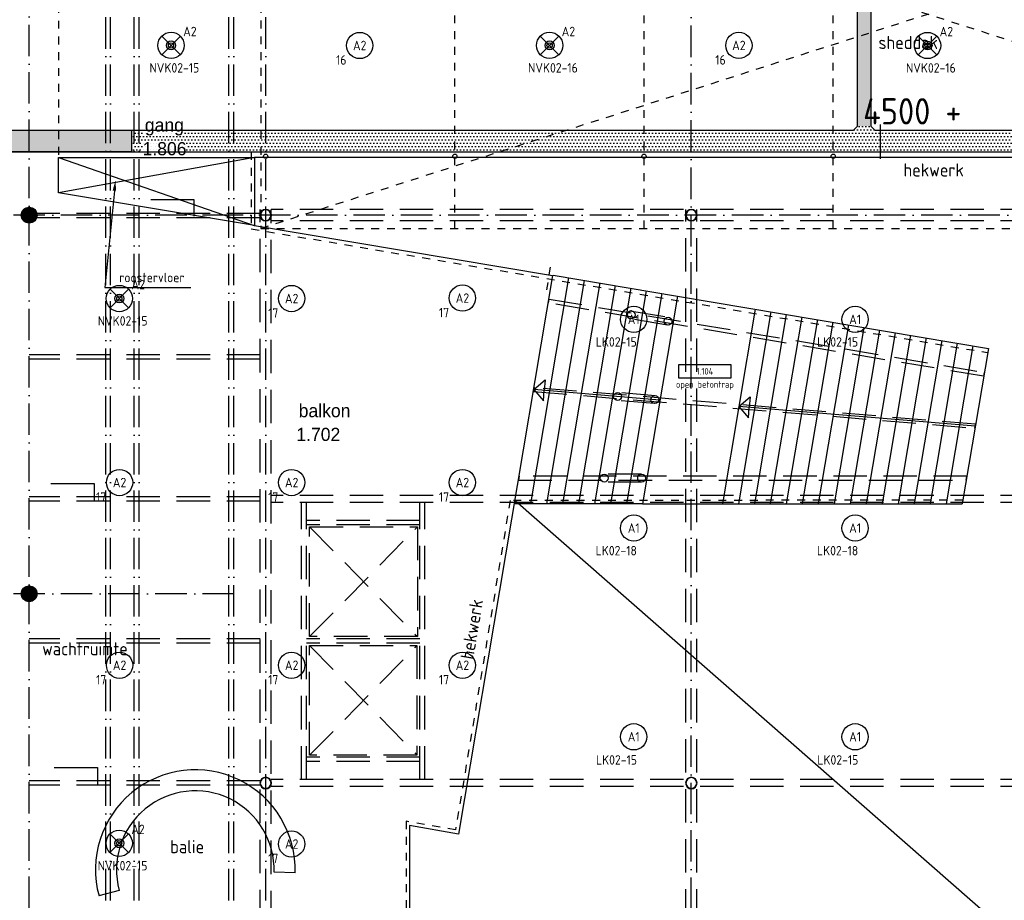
# Model space of a CAD drawing. Header units: millimetres. Extents: x 84333 to 240712, y -2244 to 84291.
# Tile 23 of 87: x 139737 to 158474, y 21345 to 38094. Entities that reach past the tile are written whole.
import ezdxf
from ezdxf.enums import TextEntityAlignment as Align

# ---------------------------------------------------------------- set-up
doc = ezdxf.new("R2010")
doc.units = ezdxf.units.MM
doc.header["$LTSCALE"] = 100
for name, pattern in [('DASHDOT', [9, 6, -1.5, 0, -1.5]), ('DASHED', [3, 1.5, -1.5]), ('HIDDEN', [9.525, 6.35, -3.175]), ('HIDDEN2', [4.7625, 3.175, -1.5875])]:
    doc.linetypes.add(name, pattern=pattern)
doc.layers.get('0').update_dxf_attribs({"linetype": 'CONTINUOUS'})
for name, color, linetype in [('AFDELING', 4, 'CONTINUOUS'), ('AL$1----_ALGEMEEN', 7, 'CONTINUOUS'), ('AL$1----_MAATVOERING', 7, 'CONTINUOUS'), ('AL$1----_TEKST', 7, 'CONTINUOUS'), ('AL$7----_STRAMIEN', 1, 'DASHDOT'), ('AL22----_BINNENWAND', 7, 'CONTINUOUS'), ('AL23----_VLOEREN', 4, 'CONTINUOUS'), ('AL27----_DAKEN', 7, 'CONTINUOUS'), ('AL28----_KONSTRUKTIE', 3, 'CONTINUOUS'), ('AL31----_BUITENKOZ', 7, 'CONTINUOUS'), ('AL32----_BINNENKOZ', 7, 'CONTINUOUS'), ('AL34----_BALUSTRADES', 4, 'DASHED'), ('ALXAA---_GEWBETON', 12, 'CONTINUOUS'), ('BL$4----', 7, 'CONTINUOUS'), ('BOUW', 8, 'CONTINUOUS'), ('EB63101-_ATTRIB', 2, 'CONTINUOUS'), ('EB63501-_ATTRIB', 2, 'CONTINUOUS'), ('EL63101-_LICHT-ARM', 3, 'CONTINUOUS'), ('EL63501-_NOODVRL-ARM', 3, 'CONTINUOUS'), ('EL6441--_DATACOM', 3, 'CONTINUOUS'), ('GEBOUWLABEL', 4, 'CONTINUOUS'), ('INHOUD', 7, 'CONTINUOUS'), ('KABELGGOOT1', 8, 'CONTINUOUS'), ('MV-BINNENKOZIJN', 1, 'CONTINUOUS'), ('OMSCHRIJVING', 7, 'CONTINUOUS'), ('OPPERVLAK', 7, 'CONTINUOUS'), ('VOLGNUMMER', 7, 'CONTINUOUS')]:
    doc.layers.add(name, color=color, linetype=linetype)
doc.styles.add('1_8', font='ISO', dxfattribs={"height": 1.8})
doc.styles.add('BURO-025', font='BUROFONT.shx', dxfattribs={"height": 250})
doc.styles.get("Standard").update_dxf_attribs({"font": 'iso.shx'})
doc.styles.add('TECHNIC', font='technic_.ttf')
pattern_1 = [(8e-14, (39793.956, 199192.7), (31.75, 63.5), [0, -63.5])]

# ---------------------------------------------------------------- blocks, each defined once
blk = doc.blocks.new('ES3G00')
at = {"color": 0}
blk.add_circle((0, 0), 2.5, dxfattribs=at)
at = {"color": 0, "style": '1_8'}
for tag, flags, p in [('SCHAK', 8, (3.5, 2.75)), ('A_CODE', 8, (0, 0)), ('GROEP', 8, (-3.5, -2.75)), ('KAST', 9, (3.5, -2.75))]:
    blk.add_attdef(tag, text='', height=1.8, dxfattribs=dict(at, flags=flags)).set_placement(p, align=Align.MIDDLE)
blk = doc.blocks.new('ES3G01')
at = {"color": 0}
for p, q in [((-1.77, 1.77), (1.77, -1.77)), ((1.77, 1.77), (-1.77, -1.77))]:
    blk.add_line(p, q, dxfattribs=at)
at = {"color": 6}
blk.add_lwpolyline([(1.77, -1.77), (1.75, -1.75)], dxfattribs=at)
blk.add_circle((0, 0), 2.5)
at = {"color": 0}
for radius in [0.85, 0.5]:
    blk.add_circle((0, 0), radius, dxfattribs=at)
at = {"color": 6, "style": '1_8'}
for tag, flags, p in [('A_CODE', 8, (-3.5, 2.75)), ('SCHAK', 8, (3.5, 2.75)), ('GROEP', 8, (-3.5, -2.75)), ('KAST', 9, (3.5, -2.75))]:
    blk.add_attdef(tag, text='', height=1.8, dxfattribs=dict(at, flags=flags)).set_placement(p, align=Align.MIDDLE)
blk = doc.blocks.new('GEBOUWLABEL')
at = {"layer": 'VOLGNUMMER'}
blk.add_lwpolyline([(-4, -1), (4, -1), (4, 1), (-4, 1)], close=True, dxfattribs=at)
at = {"color": 0, "linetype": 'ByBlock', "flags": 1}
for tag, p in [('OPPERVLAKTESOORT', (0.5, 8)), ('TERREIN', (0.5, 6.5)), ('GEBOUW', (0.5, 5)), ('GEBRUIKSFUNCTIE', (0.5, 3.5)), ('BOUWLAAG', (0.5, 2)), ('HOOGTE', (0, -6.5)), ('RUIMTEFUNCTIE', (0, -8))]:
    blk.add_attdef(tag, text='', height=1, dxfattribs=at).set_placement(p, align=Align.MIDDLE_CENTER)
at = {"layer": 'INHOUD', "color": 0, "linetype": 'ByBlock'}
blk.add_attdef('INHOUD', text='', height=1, dxfattribs=at).set_placement((0, -5), align=Align.MIDDLE_CENTER)
at = {"layer": 'OMSCHRIJVING', "color": 0, "linetype": 'ByBlock'}
blk.add_attdef('OMSCHRIJVING', text='', height=1, dxfattribs=at).set_placement((0, -2), align=Align.MIDDLE_CENTER)
at = {"layer": 'OPPERVLAK', "color": 0, "linetype": 'ByBlock'}
blk.add_attdef('OPPERVLAK', text='', height=1, dxfattribs=at).set_placement((0, -3.5), align=Align.MIDDLE_CENTER)
at = {"layer": 'VOLGNUMMER', "color": 0, "linetype": 'ByBlock'}
blk.add_attdef('VOLGNUMMER', text='', height=1, dxfattribs=at).set_placement((0, 0), align=Align.MIDDLE_CENTER)
blk = doc.blocks.new('A$C13e6995e')
at = {"layer": 'KABELGGOOT1'}
h = blk.add_hatch(dxfattribs=at)
h.set_pattern_fill('DOTS', color=256, scale=40, style=0)
h.set_pattern_definition(pattern_1)
h.paths.add_polyline_path([(71609, 68494), (71339, 68494), (71339, 38316), (71609, 38316)])
h = blk.add_hatch(dxfattribs=at)
h.set_pattern_fill('DOTS', color=256, scale=40, style=0)
h.set_pattern_definition(pattern_1)
h.paths.add_polyline_path([(57541, 37829), (57541, 38230), (47405, 38230), (47405, 37829)])
h = blk.add_hatch(dxfattribs=at)
h.set_pattern_fill('DOTS', color=256, scale=40, style=0)
h.set_pattern_definition(pattern_1)
h.paths.add_polyline_path([(59308, 38231), (57547, 38231), (57547, 37826), (59308, 37826)])
h = blk.add_hatch(dxfattribs=at)
h.set_pattern_fill('DOTS', color=256, scale=40, style=0)
h.set_pattern_definition(pattern_1)
h.paths.add_polyline_path([(63223, 38231), (60767, 38231), (60767, 37826), (63223, 37827)])
h.paths.add_polyline_path([(60767, 38231), (59308, 38231), (59308, 37826), (60767, 37826)])
h = blk.add_hatch(dxfattribs=at)
h.set_pattern_fill('DOTS', color=256, scale=40, style=0)
h.set_pattern_definition(pattern_1)
h.paths.add_polyline_path([(64227, 38231), (63172, 38231), (63172, 37827), (64227, 37827)])
h.paths.add_polyline_path([(65270, 38231), (64227, 38231), (64227, 37827), (65270, 37827)])
h.paths.add_polyline_path([(66476, 38231), (65270, 38231), (65270, 37827), (66476, 37827)])
h.paths.add_polyline_path([(68893, 38231), (66476, 38231), (66476, 37827), (68893, 37827)])
h = blk.add_hatch(dxfattribs=at)
h.set_pattern_fill('DOTS', color=256, scale=40, style=0)
h.set_pattern_definition(pattern_1)
h.paths.add_polyline_path([(71215, 38231), (68893, 38231), (68893, 37827), (71215, 37828)])
h = blk.add_hatch(dxfattribs=at)
h.set_pattern_fill('DOTS', color=256, scale=40, style=0)
h.set_pattern_definition(pattern_1)
h.paths.add_polyline_path([(71466, 38301), (71335, 38301), (71305, 38271), (71305, 37828), (71466, 37828)])
h.paths.add_polyline_path([(71641, 38275), (71614, 38301), (71466, 38301), (71466, 37828), (71641, 37828)])
h.paths.add_polyline_path([(71305, 38271), (71266, 38231), (71215, 38231), (71215, 37828), (71305, 37828)])
h.paths.add_polyline_path([(71798, 38231), (71686, 38231), (71641, 38275), (71641, 37828), (71798, 37828)])
h.paths.add_polyline_path([(71609, 38335), (71466, 38335), (71466, 38301), (71614, 38301), (71609, 38306)])
h.paths.add_polyline_path([(71466, 38335), (71339, 38335), (71339, 38306), (71335, 38301), (71466, 38301)])
h = blk.add_hatch(dxfattribs=at)
h.set_pattern_fill('DOTS', color=256, scale=40, style=0)
h.set_pattern_definition(pattern_1)
h.paths.add_polyline_path([(71798, 38231), (71686, 38231), (71641, 38275), (71641, 37828), (71798, 37828)])
h.paths.add_polyline_path([(71305, 38271), (71266, 38231), (71215, 38231), (71215, 37828), (71305, 37828)])
h = blk.add_hatch(dxfattribs=at)
h.set_pattern_fill('DOTS', color=256, scale=40, style=0)
h.set_pattern_definition(pattern_1)
h.paths.add_polyline_path([(76072, 38231), (71784, 38231), (71784, 37828), (76072, 37828)])
at = {"layer": 'AL$1----_ALGEMEEN', "color": 8, "linetype": 'DASHED'}
for p, q in [((59995, 36370), (85375, 44520)), ((59995, 44520), (59995, 36370)), ((59995, 44520), (85375, 36370)), ((63685, 36370), (63685, 44520)), ((67285, 36370), (67285, 44520)), ((70885, 36370), (70885, 44520)), ((59995, 36370), (85375, 36370))]:
    blk.add_line(p, q, dxfattribs=at)
at = {"layer": 'AL$1----_ALGEMEEN', "color": 8}
for p, q in [((65849, 35430), (65125, 31127)), ((65553, 35480), (67920, 35082)), ((66145, 35381), (65429, 31127)), ((66441, 35331), (65733, 31127)), ((66737, 35281), (66038, 31127)), ((67033, 35231), (66342, 31127)), ((67328, 35181), (66646, 31127)), ((67624, 35132), (66950, 31127)), ((67920, 35082), (67254, 31127)), ((67920, 35082), (73837, 34086)), ((69399, 34833), (68776, 31127)), ((69695, 34783), (69080, 31127)), ((69991, 34733), (69384, 31127)), ((70287, 34683), (69688, 31127)), ((70583, 34634), (69992, 31127)), ((70879, 34584), (70297, 31127)), ((71174, 34534), (70601, 31127)), ((71470, 34484), (70905, 31127)), ((71766, 34434), (71209, 31127)), ((72062, 34385), (71514, 31127)), ((72358, 34335), (71818, 31127)), ((72654, 34285), (72122, 31127)), ((72949, 34235), (72426, 31127)), ((73245, 34185), (72730, 31127)), ((73541, 34136), (73035, 31127)), ((73837, 34086), (73339, 31127)), ((65187, 33304), (65403, 33487)), ((65403, 33487), (65386, 33287)), ((67587, 33105), (65187, 33304)), ((65187, 33304), (65370, 33088)), ((65370, 33088), (65386, 33287)), ((69087, 32980), (69303, 33163)), ((73588, 32607), (69087, 32980)), ((69087, 32980), (69270, 32764)), ((69303, 33163), (69287, 32964)), ((69270, 32764), (69287, 32964)), ((67254, 31127), (73339, 31127))]:
    blk.add_line(p, q, dxfattribs=at)
at = {"layer": 'AL$1----_MAATVOERING', "color": 8}
for p, q in [((57206, 37086), (57026, 35245)), ((57026, 35245), (58658, 35245))]:
    blk.add_line(p, q, dxfattribs=at)
blk.add_solid([(57173, 37089), (57226, 37285), (57239, 37083)], dxfattribs=at)
at = {"layer": 'AL$7----_STRAMIEN', "color": 1}
for p, q in [((59485, 36620), (37921, 36620)), ((93858, 36620), (59485, 36620)), ((59485, 29420), (37921, 29420))]:
    blk.add_line(p, q, dxfattribs=at)
blk.add_lwpolyline([(55585, 23440), (55585, 63920)], dxfattribs=at)
at = {"layer": 'AL$7----_STRAMIEN'}
for points in [[(57044, 10084), (57044, 48023)], [(57135, 10084), (57135, 48023)], [(57585, 10084), (57585, 48023)], [(57676, 10084), (57676, 48023)], [(59385, 10084), (59385, 48023)], [(59476, 10084), (59476, 48023)], [(60085, 10084), (60085, 48023)], [(68185, 9924), (68185, 48023)]]:
    blk.add_lwpolyline(points, dxfattribs=at)
at = {"layer": 'AL22----_BINNENWAND', "color": 8}
blk.add_line((67254, 31127), (64821, 31127), dxfattribs=at)
at = {"layer": 'AL23----_VLOEREN', "color": 8}
for p, q in [((59874, 37720), (56145, 37048)), ((56145, 37720), (59867, 36422)), ((56145, 37720), (59874, 37720)), ((56145, 37048), (56145, 37720)), ((85987, 37720), (59874, 37720)), ((59874, 37720), (59874, 36421)), ((59874, 37720), (59874, 36421)), ((59874, 36421), (56145, 37048)), ((59874, 36421), (65545, 35473)), ((65545, 35473), (63755, 24848)), ((64831, 31191), (85987, 12673)), ((63755, 24848), (62819, 25013)), ((62819, 25013), (62819, 22930))]:
    blk.add_line(p, q, dxfattribs=at)
at = {"layer": 'AL27----_DAKEN', "color": 8, "linetype": 'HIDDEN'}
for p, q in [((60922, 30691), (62972, 28606)), ((60922, 28606), (62972, 30691)), ((60922, 28606), (60922, 30691)), ((60922, 30691), (62972, 30691)), ((62972, 30691), (62972, 28606)), ((62972, 28606), (60922, 28606)), ((60922, 26349), (62963, 28434)), ((60922, 28434), (62963, 26349)), ((60922, 26349), (60922, 28434)), ((60922, 28434), (62963, 28434)), ((62963, 28434), (62963, 26349)), ((62963, 26349), (60922, 26349))]:
    blk.add_line(p, q, dxfattribs=at)
at = {"layer": 'AL28----_KONSTRUKTIE', "color": 8}
for centre, radius in [((60085, 37741), 40), ((63685, 37741), 40), ((67285, 37741), 40), ((70885, 37741), 40), ((55585, 36620), 150), ((55585, 29420), 150)]:
    blk.add_circle(centre, radius, dxfattribs=at)
for centre, radius, start, end in [((60085, 36620), 110, 0, 180), ((68185, 36620), 110, 0, 180), ((60085, 36620), 110, 180, 0), ((60085, 36620), 102, 0, 180), ((60085, 36620), 102, 180, 0), ((68185, 36620), 110, 180, 0), ((68185, 36620), 102, 0, 180), ((68185, 36620), 102, 180, 0), ((60085, 25820), 110, 0, 180), ((60085, 25820), 102, 0, 180), ((68185, 25820), 110, 0, 180), ((68185, 25820), 102, 0, 180), ((60085, 25820), 110, 180, 0), ((60085, 25820), 102, 180, 0), ((68185, 25820), 110, 180, 0), ((68185, 25820), 102, 180, 0)]:
    blk.add_arc(centre, radius, start, end, dxfattribs=at)
at = {"layer": 'AL31----_BUITENKOZ', "color": 8, "linetype": 'HIDDEN'}
for p, q in [((65464, 34950), (65477, 35024)), ((73748, 33556), (65464, 34950)), ((65477, 35024), (73760, 33630)), ((67053, 34797), (67754, 34679)), ((67754, 34679), (67754, 34679)), ((67730, 34531), (67028, 34649)), ((67730, 34531), (67730, 34531)), ((73760, 33630), (73748, 33556)), ((65193, 33341), (65181, 33267)), ((65181, 33267), (73582, 32570)), ((73594, 32644), (65193, 33341)), ((67497, 33187), (66782, 33246)), ((67485, 33038), (66782, 33096)), ((73582, 32570), (73594, 32644)), ((67239, 31695), (66527, 31695)), ((64910, 31657), (64897, 31582)), ((64897, 31582), (73415, 31582)), ((73428, 31657), (64910, 31657)), ((67239, 31545), (66527, 31545)), ((73415, 31582), (73428, 31657))]:
    blk.add_line(p, q, dxfattribs=at)
at = {"layer": 'AL31----_BUITENKOZ', "color": 8}
for centre in [(67041, 34723), (67742, 34605), (66782, 33171), (67491, 33113), (66527, 31620), (67239, 31620)]:
    blk.add_circle(centre, 75, dxfattribs=at)
at = {"layer": 'AL31----_BUITENKOZ', "color": 8, "linetype": 'HIDDEN'}
blk.add_arc((67041, 34723), 75, 80.4447, 260.4447, dxfattribs=at)
at = {"layer": 'AL32----_BINNENKOZ', "color": 8, "linetype": 'HIDDEN2'}
for p, q in [((86056, 37719), (59874, 37720)), ((59874, 37720), (59874, 37720)), ((59874, 37720), (59874, 36421))]:
    blk.add_line(p, q, dxfattribs=at)
at = {"layer": 'AL32----_BINNENKOZ', "color": 8}
for p, q in [((59874, 36421), (65545, 35473)), ((65545, 35473), (63755, 24848)), ((63755, 24848), (62819, 25013)), ((62819, 25013), (62819, 22932)), ((60645, 24111), (60245, 24124)), ((57299, 23777), (56913, 23672))]:
    blk.add_line(p, q, dxfattribs=at)
for radius in [1900, 1500]:
    blk.add_arc((58746, 24172), radius, 358.1337, 195.2779, dxfattribs=at)
at = {"layer": 'AL34----_BALUSTRADES', "color": 8}
for p, q in [((56145, 41219), (56145, 37720)), ((56145, 37720), (59874, 37720)), ((86077, 37820), (59811, 37820)), ((59811, 37820), (59811, 36360)), ((59811, 36360), (73824, 34007)), ((65501, 35633), (65428, 35199)), ((64738, 31195), (63698, 24929)), ((73350, 31198), (64738, 31195)), ((63698, 24929), (62757, 25094)), ((62757, 25094), (62757, 22930))]:
    blk.add_line(p, q, dxfattribs=at)
at = {"layer": 'ALXAA---_GEWBETON', "color": 8}
for p, q in [((55485, 36508), (55485, 36732)), ((55505, 36493), (55505, 36747)), ((55525, 36483), (55525, 36758)), ((55545, 36475), (55545, 36765)), ((55565, 36471), (55565, 36769)), ((55585, 36470), (55585, 36770)), ((55605, 36471), (55605, 36769)), ((55625, 36475), (55625, 36765)), ((55645, 36483), (55645, 36758)), ((55665, 36493), (55665, 36747)), ((55685, 36508), (55685, 36732)), ((55445, 36566), (55445, 36674)), ((55465, 36530), (55465, 36710)), ((55705, 36530), (55705, 36710)), ((55725, 36566), (55725, 36674)), ((55445, 29366), (55445, 29474)), ((55465, 29330), (55465, 29510)), ((55485, 29308), (55485, 29532)), ((55505, 29293), (55505, 29547)), ((55525, 29283), (55525, 29558)), ((55545, 29275), (55545, 29565)), ((55565, 29271), (55565, 29569)), ((55585, 29270), (55585, 29570)), ((55605, 29271), (55605, 29569)), ((55625, 29275), (55625, 29565)), ((55645, 29283), (55645, 29558)), ((55665, 29293), (55665, 29547)), ((55685, 29308), (55685, 29532)), ((55705, 29330), (55705, 29510)), ((55725, 29366), (55725, 29474))]:
    blk.add_line(p, q, dxfattribs=at)
at = {"layer": 'KABELGGOOT1'}
for p, q in [((71339, 68870, 3650), (71339, 38306, 3650)), ((71609, 38306, 3650), (71609, 68525, 3650)), ((71266, 38231), (47474, 38231)), ((71339, 38306, 3650), (71266, 38231, 3650)), ((71686, 38231, 3650), (71609, 38306, 3650)), ((85174, 38231, 3650), (71686, 38231, 3650)), ((71784, 37689), (71784, 38342)), ((47000, 37825), (97665, 37831))]:
    blk.add_line(p, q, dxfattribs=at)
blk.add_lwpolyline([(47405, 37829), (57541, 37829), (57541, 38230), (47405, 38230)], close=True, dxfattribs=at)
at = {"layer": 'MV-BINNENKOZIJN'}
for p, q in [((57897, 36917), (58719, 36917)), ((58719, 36917), (58719, 36599)), ((55997, 31516), (56819, 31516)), ((56819, 31516), (56819, 31198)), ((56062, 26113), (56884, 26113)), ((56884, 26113), (56884, 25795))]:
    blk.add_line(p, q, dxfattribs=at)
at = {"layer": 'MV-BINNENKOZIJN', "color": 2, "linetype": 'HIDDEN'}
for p, q in [((85180, 36726), (60190, 36726)), ((85180, 36515), (60190, 36515)), ((85180, 31288), (60190, 31288)), ((85180, 31153), (60190, 31153)), ((85180, 25888), (60190, 25888)), ((85180, 25753), (60190, 25753))]:
    blk.add_line(p, q, dxfattribs=at)
for points in [[(59980, 12676), (59980, 36726)], [(60190, 12659), (60190, 36726)], [(68079, 12686), (68079, 36726)], [(68289, 12686), (68289, 36726)], [(59978, 36654), (55585, 36654)], [(59978, 36572), (55585, 36572)], [(59978, 33962), (55585, 33962)], [(59978, 33879), (55585, 33879)], [(59978, 33879), (55585, 33879)], [(59978, 31262), (55585, 31262)], [(59978, 31179), (55585, 31179)], [(60769, 25888), (60769, 31153)], [(60864, 25888), (60864, 31153)], [(63019, 25888), (63019, 31153)], [(63114, 25888), (63114, 31153)], [(63019, 30811), (60864, 30811)], [(63019, 30729), (60864, 30729)], [(59978, 28561), (55585, 28561)], [(63019, 28561), (60864, 28561)], [(59978, 28479), (55585, 28479)], [(63019, 28479), (60864, 28479)], [(63019, 26311), (60864, 26311)], [(63019, 26229), (60864, 26229)], [(59978, 25861), (55585, 25861)], [(59978, 25779), (55585, 25779)]]:
    blk.add_lwpolyline(points, dxfattribs=at)
at = {"layer": 'GEBOUWLABEL', "color": 8, "xscale": 125, "yscale": 125, "zscale": 125}
blk.add_blockref('GEBOUWLABEL', (68443, 33651), dxfattribs=at).add_auto_attribs({'VOLGNUMMER': '1.104', 'OMSCHRIJVING': 'open betontrap'})
at = {"layer": 'AFDELING', "color": 8, "style": 'TECHNIC'}
for p in [(92219, 54468), (58038, 41625), (88108, 41444)]:
    blk.add_attdef('VIDE', text='', height=500, dxfattribs=at).set_placement(p, align=Align.CENTER)
blk.add_attdef('VIDE', text='', height=500, rotation=90, dxfattribs=at).set_placement((75129, 25766), align=Align.CENTER)
at = {"layer": 'AL$1----_TEKST', "color": 8}
blk.add_text('hekwerk', height=250, dxfattribs=at).set_placement((72222, 37356))
blk.add_text('hekwerk', height=250, rotation=80.4447, dxfattribs=at).set_placement((64036, 28158))
at = {"layer": 'BL$4----', "color": 8}
for s, height, p in [('sheddak', 250, (71746, 39780)), ('4500 + ', 500, (71454, 38346)), ('roostervloer', 180, (57299, 35345)), ('wachtruimte', 250, (55832, 28249)), ('balie', 250, (58268, 24485))]:
    blk.add_text(s, height=height, dxfattribs=at).set_placement(p)
at = {"layer": 'BOUW', "style": 'BURO-025'}
for s, p in [('gang', (57786, 38211)), ('1.806', (57742, 37760)), ('balkon', (60713, 32777)), ('1.702', (60668, 32326))]:
    blk.add_text(s, height=250, dxfattribs=at).set_placement(p)

msp = doc.modelspace()

# ---------------------------------------------------------------- block references
at = {"layer": 'EL63101-_LICHT-ARM'}
ref = msp.add_blockref('ES3G00', (146207, 37604), dxfattribs=dict(at, xscale=100, yscale=100, zscale=100))
ref.add_attrib('A_CODE', 'A2', dxfattribs={"layer": 'EB63101-_ATTRIB', "color": 1, "height": 180, "style": '1_8', "flags": 8}).set_placement((146207, 37604), align=Align.MIDDLE)
ref.add_attrib('GROEP', '16', dxfattribs={"layer": 'EB63101-_ATTRIB', "color": 1, "height": 180, "style": '1_8', "flags": 8}).set_placement((145857, 37329), align=Align.MIDDLE)
ref = msp.add_blockref('ES3G00', (153423, 37605), dxfattribs=dict(at, xscale=100, yscale=100, zscale=100))
ref.add_attrib('A_CODE', 'A2', dxfattribs={"layer": 'EB63101-_ATTRIB', "color": 1, "height": 180, "style": '1_8', "flags": 8}).set_placement((153423, 37605), align=Align.MIDDLE)
ref.add_attrib('GROEP', '16', dxfattribs={"layer": 'EB63101-_ATTRIB', "color": 1, "height": 180, "style": '1_8', "flags": 8}).set_placement((153073, 37330), align=Align.MIDDLE)
ref = msp.add_blockref('ES3G00', (144912, 32791), dxfattribs=dict(at, xscale=100, yscale=100, zscale=100))
ref.add_attrib('A_CODE', 'A2', dxfattribs={"layer": 'EB63101-_ATTRIB', "color": 1, "height": 180, "style": '1_8', "flags": 8}).set_placement((144912, 32791), align=Align.MIDDLE)
ref.add_attrib('GROEP', '17', dxfattribs={"layer": 'EB63101-_ATTRIB', "color": 1, "height": 180, "style": '1_8', "flags": 8}).set_placement((144562, 32516), align=Align.MIDDLE)
ref = msp.add_blockref('ES3G00', (148162, 32799), dxfattribs=dict(at, xscale=100, yscale=100, zscale=100))
ref.add_attrib('A_CODE', 'A2', dxfattribs={"layer": 'EB63101-_ATTRIB', "color": 1, "height": 180, "style": '1_8', "flags": 8}).set_placement((148162, 32799), align=Align.MIDDLE)
ref.add_attrib('GROEP', '17', dxfattribs={"layer": 'EB63101-_ATTRIB', "color": 1, "height": 180, "style": '1_8', "flags": 8}).set_placement((147812, 32524), align=Align.MIDDLE)
ref = msp.add_blockref('ES3G00', (151422, 32395, 3500), dxfattribs=dict(at, xscale=100, yscale=100, zscale=100))
ref.add_attrib('A_CODE', 'A1', dxfattribs={"layer": 'EB63101-_ATTRIB', "color": 1, "height": 180, "style": '1_8', "flags": 8}).set_placement((151422, 32395, 3500), align=Align.MIDDLE)
ref.add_attrib('GROEP', 'LK02-15', dxfattribs={"layer": 'EB63101-_ATTRIB', "color": 1, "height": 180, "style": '1_8', "flags": 8}).set_placement((151090, 31966, 3500), align=Align.MIDDLE)
ref = msp.add_blockref('ES3G00', (155635, 32395, 3500), dxfattribs=dict(at, xscale=100, yscale=100, zscale=100))
ref.add_attrib('A_CODE', 'A1', dxfattribs={"layer": 'EB63101-_ATTRIB', "color": 1, "height": 180, "style": '1_8', "flags": 8}).set_placement((155635, 32395, 3500), align=Align.MIDDLE)
ref.add_attrib('GROEP', 'LK02-15', dxfattribs={"layer": 'EB63101-_ATTRIB', "color": 1, "height": 180, "style": '1_8', "flags": 8}).set_placement((155302, 31966, 3500), align=Align.MIDDLE)
ref = msp.add_blockref('ES3G00', (141637, 29291, 3500), dxfattribs=dict(at, xscale=100, yscale=100, zscale=100))
ref.add_attrib('A_CODE', 'A2', dxfattribs={"layer": 'EB63101-_ATTRIB', "color": 1, "height": 180, "style": '1_8', "flags": 8}).set_placement((141637, 29291, 3500), align=Align.MIDDLE)
ref.add_attrib('GROEP', '17', dxfattribs={"layer": 'EB63101-_ATTRIB', "color": 1, "height": 180, "style": '1_8', "flags": 8}).set_placement((141287, 29016, 3500), align=Align.MIDDLE)
ref = msp.add_blockref('ES3G00', (144912, 29291, 3500), dxfattribs=dict(at, xscale=100, yscale=100, zscale=100))
ref.add_attrib('A_CODE', 'A2', dxfattribs={"layer": 'EB63101-_ATTRIB', "color": 1, "height": 180, "style": '1_8', "flags": 8}).set_placement((144912, 29291, 3500), align=Align.MIDDLE)
ref.add_attrib('GROEP', '17', dxfattribs={"layer": 'EB63101-_ATTRIB', "color": 1, "height": 180, "style": '1_8', "flags": 8}).set_placement((144562, 29016, 3500), align=Align.MIDDLE)
ref = msp.add_blockref('ES3G00', (148162, 29291, 3500), dxfattribs=dict(at, xscale=100, yscale=100, zscale=100))
ref.add_attrib('A_CODE', 'A2', dxfattribs={"layer": 'EB63101-_ATTRIB', "color": 1, "height": 180, "style": '1_8', "flags": 8}).set_placement((148162, 29291, 3500), align=Align.MIDDLE)
ref.add_attrib('GROEP', '17', dxfattribs={"layer": 'EB63101-_ATTRIB', "color": 1, "height": 180, "style": '1_8', "flags": 8}).set_placement((147812, 29016, 3500), align=Align.MIDDLE)
ref = msp.add_blockref('ES3G00', (151422, 28425, 3500), dxfattribs=dict(at, xscale=100, yscale=100, zscale=100))
ref.add_attrib('A_CODE', 'A1', dxfattribs={"layer": 'EB63101-_ATTRIB', "color": 1, "height": 180, "style": '1_8', "flags": 8}).set_placement((151422, 28425, 3500), align=Align.MIDDLE)
ref.add_attrib('GROEP', 'LK02-18', dxfattribs={"layer": 'EB63101-_ATTRIB', "color": 1, "height": 180, "style": '1_8', "flags": 8}).set_placement((151090, 27996, 3500), align=Align.MIDDLE)
ref = msp.add_blockref('ES3G00', (155635, 28425, 3500), dxfattribs=dict(at, xscale=100, yscale=100, zscale=100))
ref.add_attrib('A_CODE', 'A1', dxfattribs={"layer": 'EB63101-_ATTRIB', "color": 1, "height": 180, "style": '1_8', "flags": 8}).set_placement((155635, 28425, 3500), align=Align.MIDDLE)
ref.add_attrib('GROEP', 'LK02-18', dxfattribs={"layer": 'EB63101-_ATTRIB', "color": 1, "height": 180, "style": '1_8', "flags": 8}).set_placement((155302, 27996, 3500), align=Align.MIDDLE)
ref = msp.add_blockref('ES3G00', (141637, 25816, 3500), dxfattribs=dict(at, xscale=100, yscale=100, zscale=100))
ref.add_attrib('A_CODE', 'A2', dxfattribs={"layer": 'EB63101-_ATTRIB', "color": 1, "height": 180, "style": '1_8', "flags": 8}).set_placement((141637, 25816, 3500), align=Align.MIDDLE)
ref.add_attrib('GROEP', '17', dxfattribs={"layer": 'EB63101-_ATTRIB', "color": 1, "height": 180, "style": '1_8', "flags": 8}).set_placement((141287, 25541, 3500), align=Align.MIDDLE)
ref = msp.add_blockref('ES3G00', (144912, 25816, 3500), dxfattribs=dict(at, xscale=100, yscale=100, zscale=100))
ref.add_attrib('A_CODE', 'A2', dxfattribs={"layer": 'EB63101-_ATTRIB', "color": 1, "height": 180, "style": '1_8', "flags": 8}).set_placement((144912, 25816, 3500), align=Align.MIDDLE)
ref.add_attrib('GROEP', '17', dxfattribs={"layer": 'EB63101-_ATTRIB', "color": 1, "height": 180, "style": '1_8', "flags": 8}).set_placement((144562, 25541, 3500), align=Align.MIDDLE)
ref = msp.add_blockref('ES3G00', (148162, 25816, 3500), dxfattribs=dict(at, xscale=100, yscale=100, zscale=100))
ref.add_attrib('A_CODE', 'A2', dxfattribs={"layer": 'EB63101-_ATTRIB', "color": 1, "height": 180, "style": '1_8', "flags": 8}).set_placement((148162, 25816, 3500), align=Align.MIDDLE)
ref.add_attrib('GROEP', '17', dxfattribs={"layer": 'EB63101-_ATTRIB', "color": 1, "height": 180, "style": '1_8', "flags": 8}).set_placement((147812, 25541, 3500), align=Align.MIDDLE)
ref = msp.add_blockref('ES3G00', (151422, 24455, 3500), dxfattribs=dict(at, xscale=100, yscale=100, zscale=100))
ref.add_attrib('A_CODE', 'A1', dxfattribs={"layer": 'EB63101-_ATTRIB', "color": 1, "height": 180, "style": '1_8', "flags": 8}).set_placement((151422, 24455, 3500), align=Align.MIDDLE)
ref.add_attrib('GROEP', 'LK02-15', dxfattribs={"layer": 'EB63101-_ATTRIB', "color": 1, "height": 180, "style": '1_8', "flags": 8}).set_placement((151094, 24016, 3500), align=Align.MIDDLE)
ref = msp.add_blockref('ES3G00', (155635, 24455, 3500), dxfattribs=dict(at, xscale=100, yscale=100, zscale=100))
ref.add_attrib('A_CODE', 'A1', dxfattribs={"layer": 'EB63101-_ATTRIB', "color": 1, "height": 180, "style": '1_8', "flags": 8}).set_placement((155635, 24455, 3500), align=Align.MIDDLE)
ref.add_attrib('GROEP', 'LK02-15', dxfattribs={"layer": 'EB63101-_ATTRIB', "color": 1, "height": 180, "style": '1_8', "flags": 8}).set_placement((155306, 24016, 3500), align=Align.MIDDLE)
ref = msp.add_blockref('ES3G00', (144912, 22416, 3500), dxfattribs=dict(at, xscale=100, yscale=100, zscale=100))
ref.add_attrib('A_CODE', 'A2', dxfattribs={"layer": 'EB63101-_ATTRIB', "color": 1, "height": 180, "style": '1_8', "flags": 8}).set_placement((144912, 22416, 3500), align=Align.MIDDLE)
ref.add_attrib('GROEP', '17', dxfattribs={"layer": 'EB63101-_ATTRIB', "color": 1, "height": 180, "style": '1_8', "flags": 8}).set_placement((144562, 22141, 3500), align=Align.MIDDLE)
at = {"layer": 'EL63501-_NOODVRL-ARM'}
ref = msp.add_blockref('ES3G01', (142617, 37605), dxfattribs=dict(at, xscale=100, yscale=100, zscale=100))
ref.add_attrib('A_CODE', 'A2', dxfattribs={"layer": 'EB63501-_ATTRIB', "color": 1, "height": 180, "style": '1_8', "flags": 8}).set_placement((142976, 37870), align=Align.MIDDLE)
ref.add_attrib('GROEP', 'NVK02-15', dxfattribs={"layer": 'EB63501-_ATTRIB', "color": 1, "height": 180, "style": '1_8', "flags": 8}).set_placement((142680, 37179), align=Align.MIDDLE)
ref = msp.add_blockref('ES3G01', (149821, 37605), dxfattribs=dict(at, xscale=100, yscale=100, zscale=100))
ref.add_attrib('A_CODE', 'A2', dxfattribs={"layer": 'EB63501-_ATTRIB', "color": 1, "height": 180, "style": '1_8', "flags": 8}).set_placement((150179, 37870), align=Align.MIDDLE)
ref.add_attrib('GROEP', 'NVK02-16', dxfattribs={"layer": 'EB63501-_ATTRIB', "color": 1, "height": 180, "style": '1_8', "flags": 8}).set_placement((149884, 37179), align=Align.MIDDLE)
ref = msp.add_blockref('ES3G01', (157013, 37604), dxfattribs=dict(at, xscale=100, yscale=100, zscale=100))
ref.add_attrib('A_CODE', 'A2', dxfattribs={"layer": 'EB63501-_ATTRIB', "color": 1, "height": 180, "style": '1_8', "flags": 8}).set_placement((157371, 37868), align=Align.MIDDLE)
ref.add_attrib('GROEP', 'NVK02-16', dxfattribs={"layer": 'EB63501-_ATTRIB', "color": 1, "height": 180, "style": '1_8', "flags": 8}).set_placement((157076, 37178), align=Align.MIDDLE)
ref = msp.add_blockref('ES3G01', (141633, 32791), dxfattribs=dict(at, xscale=100, yscale=100, zscale=100))
ref.add_attrib('A_CODE', 'A2', dxfattribs={"layer": 'EB63501-_ATTRIB', "color": 1, "height": 180, "style": '1_8', "flags": 8}).set_placement((141992, 33056), align=Align.MIDDLE)
ref.add_attrib('GROEP', 'NVK02-15', dxfattribs={"layer": 'EB63501-_ATTRIB', "color": 1, "height": 180, "style": '1_8', "flags": 8}).set_placement((141696, 32366), align=Align.MIDDLE)
ref = msp.add_blockref('ES3G01', (141631, 22430, 3500), dxfattribs=dict(at, xscale=100, yscale=100, zscale=100))
ref.add_attrib('A_CODE', 'A2', dxfattribs={"layer": 'EB63501-_ATTRIB', "color": 1, "height": 180, "style": '1_8', "flags": 8}).set_placement((141989, 22694, 3500), align=Align.MIDDLE)
ref.add_attrib('GROEP', 'NVK02-15', dxfattribs={"layer": 'EB63501-_ATTRIB', "color": 1, "height": 180, "style": '1_8', "flags": 8}).set_placement((141694, 22004, 3500), align=Align.MIDDLE)
at = {"layer": 'EL6441--_DATACOM'}
msp.add_blockref('A$C13e6995e', (84333, -2244), dxfattribs=at)

doc.saveas('drawing.dxf')
